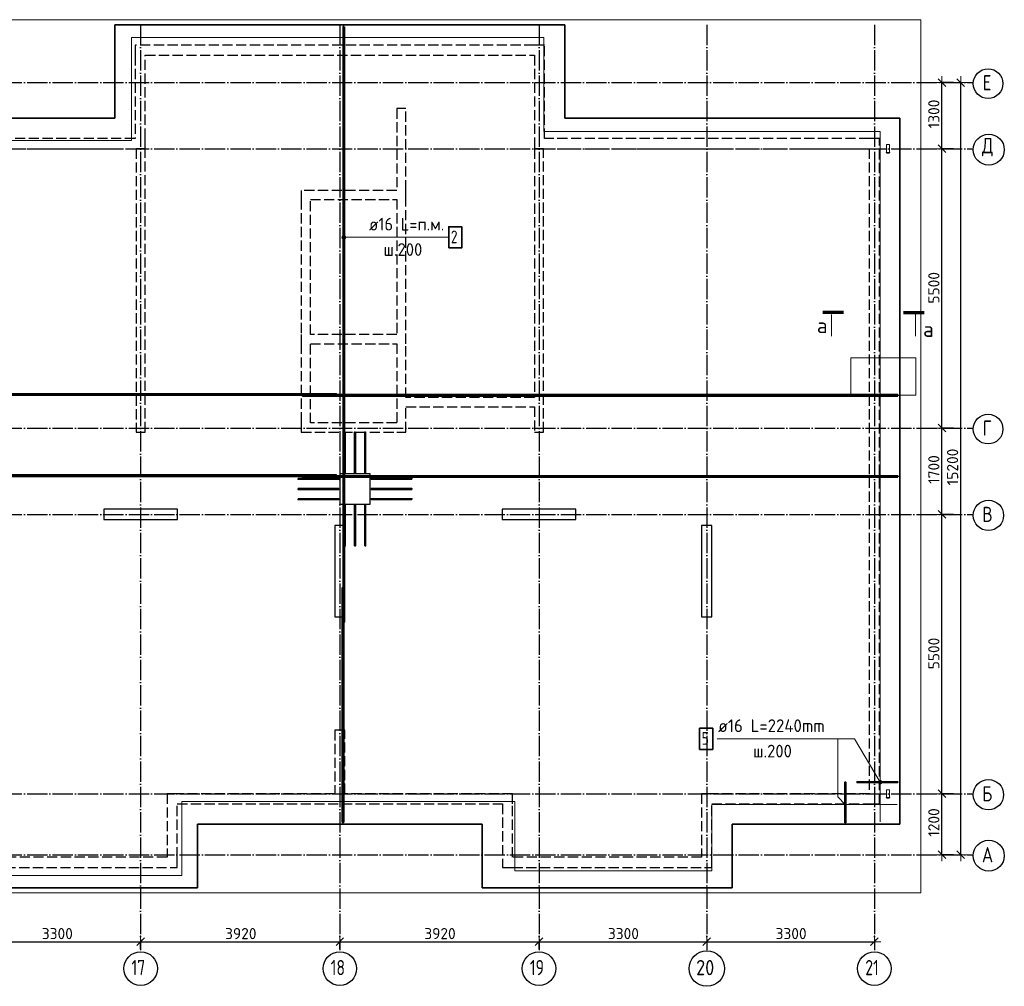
# Model space of a CAD drawing. Header units: millimetres. Extents: x 13527 to 139154, y -122592 to 61893.
# Tile 72 of 130: x 100560 to 119937, y -2592 to 16440. Entities that reach past the tile are written whole.
import ezdxf

# ---------------------------------------------------------------- set-up
doc = ezdxf.new("R2010")
doc.units = ezdxf.units.MM
doc.header["$PDMODE"] = 65
for name, pattern in [('______11', [500, 400, -50, 0, -50]), ('______2', [270, 200, -70]), ('______5', [1100, 800, -100, 100, -100])]:
    doc.linetypes.add(name, pattern=pattern)
for name, color, linetype, lineweight in [('Standard', 7, 'Continuous', 25), ('Арм.стержн. Арматура края', 96, 'Continuous', 35), ('Колонна (1)', 7, 'Continuous', 35), ('Колонна (2)', 7, 'Continuous', 35), ('Размерная линия_ общее', 7, 'Continuous', 13), ('Стальная конструкция_ общее', 7, 'Continuous', 25), ('Стена_ общее', 7, 'Continuous', 35), ('Фундамент_ общее', 7, 'Continuous', 35)]:
    doc.layers.add(name, color=color, linetype=linetype, lineweight=lineweight)
for name, color, linetype, lineweight, true_color in [('Арм.стержн.верхн.зоны Х', 7, 'Continuous', 35, 0x0000c6), ('Арм.стержн.ниж.зоны У', 7, 'Continuous', 35, 0x00b300), ('Арм.стержн.ниж.зоны Х', 7, 'Continuous', 35, 0xc600c6), ('Осевая линия_ общее', 7, '______5', 13, 0xa0a0a0)]:
    doc.layers.add(name, color=color, linetype=linetype, lineweight=lineweight, true_color=true_color)
doc.styles.add('ISOCPEUR', font='isocpeur.ttf')
doc.dimstyles.new('DIMSTYLE_16', dxfattribs={"dimtxt": 220, "dimasz": 250, "dimexe": 0, "dimexo": 0, "dimgap": 110, "dimtad": 2, "dimdec": 0, "dimrnd": 1, "dimzin": 12, "dimdsep": 46, "dimtxsty": 'ISOCPEUR', "dimblk1": 'ALL_ML_STRICH', "dimblk2": 'ALL_ML_STRICH', "dimsah": 1, "dimcen": 0, "dimclrd": 7, "dimclre": 256, "dimclrt": 7, "dimadec": 0, "dimazin": 0, "dimtfac": 1, "dimtdec": 0, "dimtix": 1, "dimtmove": 2, "dimatfit": 3, "dimfxl": 0, "dimtzin": 0, "dimlwd": 0, "dimlwe": -3, "dimarcsym": 0})
doc.dimstyles.new('DIMSTYLE_5', dxfattribs={"dimtxt": 220, "dimasz": 250, "dimexe": 0, "dimexo": 0, "dimgap": 110, "dimtad": 2, "dimdec": 0, "dimrnd": 5, "dimzin": 12, "dimdsep": 46, "dimtxsty": 'ISOCPEUR', "dimblk1": 'ALL_ML_STRICH', "dimblk2": 'ALL_ML_STRICH', "dimsah": 1, "dimcen": 0, "dimclrd": 7, "dimclre": 256, "dimclrt": 7, "dimadec": 0, "dimazin": 0, "dimtfac": 1, "dimtdec": 0, "dimtix": 1, "dimtmove": 2, "dimatfit": 3, "dimfxl": 0, "dimtzin": 0, "dimlwd": 0, "dimlwe": -3, "dimarcsym": 0})

# ---------------------------------------------------------------- blocks, each defined once
blk = doc.blocks.new('ALL_ML_STRICH')
at = {"color": 0, "linetype": 'ByBlock', "lineweight": -2}
for p, q in [((-1, 0), (0.5, 0)), ((-0.3, -0.3), (0.3, 0.3)), ((0, -0.5), (0, 0.5))]:
    blk.add_line(p, q, dxfattribs=at)
blk = doc.blocks.new('*D49')
at = {"layer": 'DEFPOINTS', "color": 7, "linetype": 'Continuous', "lineweight": 13, "transparency": 33554687}
for p in [(99640, -1714), (99640, -1878), (102940, -1878)]:
    blk.add_point(p, dxfattribs=at)
at = {"layer": 'Размерная линия_ общее', "color": 253, "linetype": 'Continuous', "lineweight": -2, "true_color": 0xa0a0a0, "transparency": 33554687}
for p, q in [((99640, -1858), (99640, -1714)), ((102940, -1858), (102940, -1714))]:
    blk.add_line(p, q, dxfattribs=at)
at = {"layer": 'Размерная линия_ общее', "color": 7, "linetype": 'Continuous', "lineweight": -2, "transparency": 33554687}
blk.add_line((99640, -1714), (102940, -1714), dxfattribs=at)
at = {"layer": 'Размерная линия_ общее', "color": 7, "linetype": 'Continuous', "lineweight": 13, "transparency": 33554687, "xscale": 250, "yscale": 250, "zscale": 250, "rotation": 180}
blk.add_blockref('ALL_ML_STRICH', (99640, -1714), dxfattribs=at)
at = {"layer": 'Размерная линия_ общее', "color": 7, "linetype": 'Continuous', "lineweight": 13, "transparency": 33554687, "xscale": 250, "yscale": 250, "zscale": 250}
blk.add_blockref('ALL_ML_STRICH', (102940, -1714), dxfattribs=at)
at = {"layer": 'Размерная линия_ общее', "color": 7, "linetype": 'Continuous', "lineweight": 13, "transparency": 33554687, "insert": (101301, -1554), "char_height": 220, "width": 880, "attachment_point": 5, "style": 'ISOCPEUR'}
blk.add_mtext('\\A1;{3300}', dxfattribs=at)
blk = doc.blocks.new('*D50')
at = {"layer": 'DEFPOINTS', "color": 7, "linetype": 'Continuous', "lineweight": 13, "transparency": 33554687}
for p in [(102940, -1714), (102940, -1878), (106860, -1878)]:
    blk.add_point(p, dxfattribs=at)
at = {"layer": 'Размерная линия_ общее', "color": 253, "linetype": 'Continuous', "lineweight": -2, "true_color": 0xa0a0a0, "transparency": 33554687}
for p, q in [((102940, -1858), (102940, -1714)), ((106860, -1858), (106860, -1714))]:
    blk.add_line(p, q, dxfattribs=at)
at = {"layer": 'Размерная линия_ общее', "color": 7, "linetype": 'Continuous', "lineweight": -2, "transparency": 33554687}
blk.add_line((102940, -1714), (106860, -1714), dxfattribs=at)
at = {"layer": 'Размерная линия_ общее', "color": 7, "linetype": 'Continuous', "lineweight": 13, "transparency": 33554687, "xscale": 250, "yscale": 250, "zscale": 250, "rotation": 180}
blk.add_blockref('ALL_ML_STRICH', (102940, -1714), dxfattribs=at)
at = {"layer": 'Размерная линия_ общее', "color": 7, "linetype": 'Continuous', "lineweight": 13, "transparency": 33554687, "xscale": 250, "yscale": 250, "zscale": 250}
blk.add_blockref('ALL_ML_STRICH', (106860, -1714), dxfattribs=at)
at = {"layer": 'Размерная линия_ общее', "color": 7, "linetype": 'Continuous', "lineweight": 13, "transparency": 33554687, "insert": (104911, -1554), "char_height": 220, "width": 880, "attachment_point": 5, "style": 'ISOCPEUR'}
blk.add_mtext('\\A1;{3920}', dxfattribs=at)
blk = doc.blocks.new('*D51')
at = {"layer": 'DEFPOINTS', "color": 7, "linetype": 'Continuous', "lineweight": 13, "transparency": 33554687}
for p in [(106860, -1714), (106860, -1878), (110780, -1878)]:
    blk.add_point(p, dxfattribs=at)
at = {"layer": 'Размерная линия_ общее', "color": 253, "linetype": 'Continuous', "lineweight": -2, "true_color": 0xa0a0a0, "transparency": 33554687}
for p, q in [((106860, -1858), (106860, -1714)), ((110780, -1858), (110780, -1714))]:
    blk.add_line(p, q, dxfattribs=at)
at = {"layer": 'Размерная линия_ общее', "color": 7, "linetype": 'Continuous', "lineweight": -2, "transparency": 33554687}
blk.add_line((106860, -1714), (110780, -1714), dxfattribs=at)
at = {"layer": 'Размерная линия_ общее', "color": 7, "linetype": 'Continuous', "lineweight": 13, "transparency": 33554687, "xscale": 250, "yscale": 250, "zscale": 250, "rotation": 180}
blk.add_blockref('ALL_ML_STRICH', (106860, -1714), dxfattribs=at)
at = {"layer": 'Размерная линия_ общее', "color": 7, "linetype": 'Continuous', "lineweight": 13, "transparency": 33554687, "xscale": 250, "yscale": 250, "zscale": 250}
blk.add_blockref('ALL_ML_STRICH', (110780, -1714), dxfattribs=at)
at = {"layer": 'Размерная линия_ общее', "color": 7, "linetype": 'Continuous', "lineweight": 13, "transparency": 33554687, "insert": (108831, -1554), "char_height": 220, "width": 880, "attachment_point": 5, "style": 'ISOCPEUR'}
blk.add_mtext('\\A1;{3920}', dxfattribs=at)
blk = doc.blocks.new('*D52')
at = {"layer": 'DEFPOINTS', "color": 7, "linetype": 'Continuous', "lineweight": 13, "transparency": 33554687}
for p in [(110780, -1714), (114080, -1743), (110780, -1878)]:
    blk.add_point(p, dxfattribs=at)
at = {"layer": 'Размерная линия_ общее', "color": 253, "linetype": 'Continuous', "lineweight": -2, "true_color": 0xa0a0a0, "transparency": 33554687}
for p, q in [((110780, -1858), (110780, -1714)), ((114080, -1723), (114080, -1714))]:
    blk.add_line(p, q, dxfattribs=at)
at = {"layer": 'Размерная линия_ общее', "color": 7, "linetype": 'Continuous', "lineweight": -2, "transparency": 33554687}
blk.add_line((110780, -1714), (114080, -1714), dxfattribs=at)
at = {"layer": 'Размерная линия_ общее', "color": 7, "linetype": 'Continuous', "lineweight": 13, "transparency": 33554687, "xscale": 250, "yscale": 250, "zscale": 250, "rotation": 180}
blk.add_blockref('ALL_ML_STRICH', (110780, -1714), dxfattribs=at)
at = {"layer": 'Размерная линия_ общее', "color": 7, "linetype": 'Continuous', "lineweight": 13, "transparency": 33554687, "xscale": 250, "yscale": 250, "zscale": 250}
blk.add_blockref('ALL_ML_STRICH', (114080, -1714), dxfattribs=at)
at = {"layer": 'Размерная линия_ общее', "color": 7, "linetype": 'Continuous', "lineweight": 13, "transparency": 33554687, "insert": (112441, -1554), "char_height": 220, "width": 880, "attachment_point": 5, "style": 'ISOCPEUR'}
blk.add_mtext('\\A1;{3300}', dxfattribs=at)
blk = doc.blocks.new('*D53')
at = {"layer": 'DEFPOINTS', "color": 7, "linetype": 'Continuous', "lineweight": 13, "transparency": 33554687}
for p in [(114080, -1714), (114080, -1743), (117380, -1656)]:
    blk.add_point(p, dxfattribs=at)
at = {"layer": 'Размерная линия_ общее', "color": 253, "linetype": 'Continuous', "lineweight": -2, "true_color": 0xa0a0a0, "transparency": 33554687}
for p, q in [((114080, -1723), (114080, -1714)), ((117380, -1676), (117380, -1714))]:
    blk.add_line(p, q, dxfattribs=at)
at = {"layer": 'Размерная линия_ общее', "color": 7, "linetype": 'Continuous', "lineweight": -2, "transparency": 33554687}
blk.add_line((114080, -1714), (117380, -1714), dxfattribs=at)
at = {"layer": 'Размерная линия_ общее', "color": 7, "linetype": 'Continuous', "lineweight": 13, "transparency": 33554687, "xscale": 250, "yscale": 250, "zscale": 250, "rotation": 180}
blk.add_blockref('ALL_ML_STRICH', (114080, -1714), dxfattribs=at)
at = {"layer": 'Размерная линия_ общее', "color": 7, "linetype": 'Continuous', "lineweight": 13, "transparency": 33554687, "xscale": 250, "yscale": 250, "zscale": 250}
blk.add_blockref('ALL_ML_STRICH', (117380, -1714), dxfattribs=at)
at = {"layer": 'Размерная линия_ общее', "color": 7, "linetype": 'Continuous', "lineweight": 13, "transparency": 33554687, "insert": (115741, -1554), "char_height": 220, "width": 880, "attachment_point": 5, "style": 'ISOCPEUR'}
blk.add_mtext('\\A1;{3300}', dxfattribs=at)
blk = doc.blocks.new('СЛОЖНЫЙ_ОБЪЕКТ_1')
at = {"layer": 'Колонна (1)', "color": 9, "lineweight": -3, "true_color": 0xc7c7c7, "transparency": 33554687}
for p, q in [((106760, 6480), (106760, 4680)), ((106960, 6480), (106760, 6480)), ((106960, 4680), (106960, 6480)), ((113980, 6480), (113980, 4680)), ((114180, 6480), (113980, 6480)), ((114180, 4680), (114180, 6480)), ((106760, 4680), (106960, 4680)), ((113980, 4680), (114180, 4680))]:
    blk.add_line(p, q, dxfattribs=at)
at = {"layer": 'Колонна (2)', "color": 9, "lineweight": -3, "true_color": 0xc7c7c7, "transparency": 33554687}
for p, q in [((102215, 6800), (102215, 6600)), ((103665, 6800), (102215, 6800)), ((103665, 6600), (103665, 6800)), ((110055, 6800), (110055, 6600)), ((111505, 6800), (110055, 6800)), ((111505, 6600), (111505, 6800)), ((102215, 6600), (103665, 6600)), ((110055, 6600), (111505, 6600))]:
    blk.add_line(p, q, dxfattribs=at)
at = {"layer": 'Стена_ общее', "color": 9, "linetype": '______2', "lineweight": -3, "true_color": 0xc7c7c7, "transparency": 33554687}
for p, q in [((102830, 15940), (102830, 15740)), ((110690, 15940), (102830, 15940)), ((110890, 15940), (110690, 15940)), ((110890, 14100), (110890, 15940)), ((102830, 15740), (102830, 14100)), ((103030, 15740), (110690, 15740)), ((103030, 14100), (103030, 15740)), ((110690, 15740), (110690, 14100)), ((107980, 14690), (107980, 13080)), ((108160, 14690), (107980, 14690)), ((108160, 13080), (108160, 14690)), ((102830, 14100), (89850, 14100)), ((103030, 13900), (103030, 14100)), ((110690, 14100), (110690, 13900)), ((117280, 14100), (110890, 14100)), ((117480, 14100), (117280, 14100)), ((117480, 1000), (117480, 14100)), ((96440, 13900), (102850, 13900)), ((102850, 13900), (102850, 8320)), ((103030, 13900), (102850, 13900)), ((103030, 8320), (103030, 13900)), ((110690, 13900), (110690, 9000)), ((110870, 13900), (110690, 13900)), ((110870, 13900), (117280, 13900)), ((110870, 8320), (110870, 13900)), ((117280, 13900), (117280, 1200)), ((106100, 13080), (106100, 12900)), ((107980, 13080), (106100, 13080)), ((108160, 12900), (108160, 13080)), ((106100, 12900), (106100, 10240)), ((106280, 12900), (107980, 12900)), ((106280, 10240), (106280, 12900)), ((107980, 12900), (107980, 10240)), ((108160, 10060), (108160, 12900)), ((106100, 10240), (106100, 10060)), ((107980, 10240), (106280, 10240)), ((106100, 10060), (106100, 8500)), ((106280, 10060), (107980, 10060)), ((106280, 8500), (106280, 10060)), ((107980, 10060), (107980, 8500)), ((108160, 9000), (108160, 10060)), ((110690, 9000), (108160, 9000)), ((108160, 8320), (108160, 8820)), ((108160, 8820), (110690, 8820)), ((110690, 8820), (110690, 8320)), ((106100, 8500), (106100, 8320)), ((107980, 8500), (106280, 8500)), ((102850, 8320), (103030, 8320)), ((106100, 8320), (107980, 8320)), ((107980, 8320), (108160, 8320)), ((110690, 8320), (110870, 8320)), ((106760, 2450), (106760, 1200)), ((106960, 2450), (106760, 2450)), ((106960, 1200), (106960, 2450)), ((103460, 1200), (103460, -50)), ((103660, 1200), (103460, 1200)), ((106760, 1200), (103660, 1200)), ((110260, 1200), (106960, 1200)), ((110260, 1000), (110260, 1200)), ((113980, 1200), (113980, -50)), ((114180, 1200), (113980, 1200)), ((117280, 1200), (114180, 1200)), ((103660, -50), (103660, 1000)), ((103660, 1000), (110060, 1000)), ((110060, 1000), (110060, -250)), ((110260, -50), (110260, 1000)), ((114180, -50), (114180, 1000)), ((114180, 1000), (117280, 1000)), ((117280, 1000), (117480, 1000)), ((103460, -50), (99740, -50)), ((103660, -250), (103660, -50)), ((113980, -50), (110260, -50)), ((114180, -250), (114180, -50)), ((99740, -250), (103660, -250)), ((110060, -250), (110260, -250)), ((110260, -250), (114180, -250))]:
    blk.add_line(p, q, dxfattribs=at)
blk = doc.blocks.new('*D552')
at = {"layer": 'DEFPOINTS', "color": 7, "linetype": 'Continuous', "lineweight": 13, "transparency": 33554687}
for p in [(118955, 1200), (118710, 0), (118955, 0)]:
    blk.add_point(p, dxfattribs=at)
at = {"layer": 'Размерная линия_ общее', "color": 253, "linetype": 'Continuous', "lineweight": -2, "true_color": 0xa0a0a0, "transparency": 33554687}
for p, q in [((118935, 1200), (118710, 1200)), ((118935, 0), (118710, 0))]:
    blk.add_line(p, q, dxfattribs=at)
at = {"layer": 'Размерная линия_ общее', "color": 7, "linetype": 'Continuous', "lineweight": -2, "transparency": 33554687}
blk.add_line((118710, 0), (118710, 1200), dxfattribs=at)
at = {"layer": 'Размерная линия_ общее', "color": 7, "linetype": 'Continuous', "lineweight": 13, "transparency": 33554687, "xscale": 250, "yscale": 250, "zscale": 250}
for p, rotation in [((118710, 1200), 90), ((118710, 0), 270)]:
    blk.add_blockref('ALL_ML_STRICH', p, dxfattribs=dict(at, rotation=rotation))
at = {"layer": 'Размерная линия_ общее', "color": 7, "linetype": 'Continuous', "lineweight": 13, "transparency": 33554687, "insert": (118550, 633), "char_height": 220, "width": 880, "attachment_point": 5, "rotation": 90, "style": 'ISOCPEUR'}
blk.add_mtext('\\A1;{1200}', dxfattribs=at)
blk = doc.blocks.new('*D553')
at = {"layer": 'DEFPOINTS', "color": 7, "linetype": 'Continuous', "lineweight": 13, "transparency": 33554687}
for p in [(118955, 6700), (118710, 1200), (118955, 1200)]:
    blk.add_point(p, dxfattribs=at)
at = {"layer": 'Размерная линия_ общее', "color": 253, "linetype": 'Continuous', "lineweight": -2, "true_color": 0xa0a0a0, "transparency": 33554687}
for p, q in [((118935, 6700), (118710, 6700)), ((118935, 1200), (118710, 1200))]:
    blk.add_line(p, q, dxfattribs=at)
at = {"layer": 'Размерная линия_ общее', "color": 7, "linetype": 'Continuous', "lineweight": -2, "transparency": 33554687}
blk.add_line((118710, 1200), (118710, 6700), dxfattribs=at)
at = {"layer": 'Размерная линия_ общее', "color": 7, "linetype": 'Continuous', "lineweight": 13, "transparency": 33554687, "xscale": 250, "yscale": 250, "zscale": 250}
for p, rotation in [((118710, 6700), 90), ((118710, 1200), 270)]:
    blk.add_blockref('ALL_ML_STRICH', p, dxfattribs=dict(at, rotation=rotation))
at = {"layer": 'Размерная линия_ общее', "color": 7, "linetype": 'Continuous', "lineweight": 13, "transparency": 33554687, "insert": (118550, 3961), "char_height": 220, "width": 880, "attachment_point": 5, "rotation": 90, "style": 'ISOCPEUR'}
blk.add_mtext('\\A1;{5500}', dxfattribs=at)
blk = doc.blocks.new('*D554')
at = {"layer": 'DEFPOINTS', "color": 7, "linetype": 'Continuous', "lineweight": 13, "transparency": 33554687}
for p in [(118955, 8400), (118710, 6700), (118955, 6700)]:
    blk.add_point(p, dxfattribs=at)
at = {"layer": 'Размерная линия_ общее', "color": 253, "linetype": 'Continuous', "lineweight": -2, "true_color": 0xa0a0a0, "transparency": 33554687}
for p, q in [((118935, 8400), (118710, 8400)), ((118935, 6700), (118710, 6700))]:
    blk.add_line(p, q, dxfattribs=at)
at = {"layer": 'Размерная линия_ общее', "color": 7, "linetype": 'Continuous', "lineweight": -2, "transparency": 33554687}
blk.add_line((118710, 6700), (118710, 8400), dxfattribs=at)
at = {"layer": 'Размерная линия_ общее', "color": 7, "linetype": 'Continuous', "lineweight": 13, "transparency": 33554687, "xscale": 250, "yscale": 250, "zscale": 250}
for p, rotation in [((118710, 8400), 90), ((118710, 6700), 270)]:
    blk.add_blockref('ALL_ML_STRICH', p, dxfattribs=dict(at, rotation=rotation))
at = {"layer": 'Размерная линия_ общее', "color": 7, "linetype": 'Continuous', "lineweight": 13, "transparency": 33554687, "insert": (118550, 7583), "char_height": 220, "width": 880, "attachment_point": 5, "rotation": 90, "style": 'ISOCPEUR'}
blk.add_mtext('\\A1;{1700}', dxfattribs=at)
blk = doc.blocks.new('*D555')
at = {"layer": 'DEFPOINTS', "color": 7, "linetype": 'Continuous', "lineweight": 13, "transparency": 33554687}
for p in [(118955, 13900), (118710, 8400), (118955, 8400)]:
    blk.add_point(p, dxfattribs=at)
at = {"layer": 'Размерная линия_ общее', "color": 253, "linetype": 'Continuous', "lineweight": -2, "true_color": 0xa0a0a0, "transparency": 33554687}
for p, q in [((118935, 13900), (118710, 13900)), ((118935, 8400), (118710, 8400))]:
    blk.add_line(p, q, dxfattribs=at)
at = {"layer": 'Размерная линия_ общее', "color": 7, "linetype": 'Continuous', "lineweight": -2, "transparency": 33554687}
blk.add_line((118710, 8400), (118710, 13900), dxfattribs=at)
at = {"layer": 'Размерная линия_ общее', "color": 7, "linetype": 'Continuous', "lineweight": 13, "transparency": 33554687, "xscale": 250, "yscale": 250, "zscale": 250}
for p, rotation in [((118710, 13900), 90), ((118710, 8400), 270)]:
    blk.add_blockref('ALL_ML_STRICH', p, dxfattribs=dict(at, rotation=rotation))
at = {"layer": 'Размерная линия_ общее', "color": 7, "linetype": 'Continuous', "lineweight": 13, "transparency": 33554687, "insert": (118550, 11161), "char_height": 220, "width": 880, "attachment_point": 5, "rotation": 90, "style": 'ISOCPEUR'}
blk.add_mtext('\\A1;{5500}', dxfattribs=at)
blk = doc.blocks.new('*D556')
at = {"layer": 'DEFPOINTS', "color": 7, "linetype": 'Continuous', "lineweight": 13, "transparency": 33554687}
for p in [(118955, 15200), (118710, 13900), (118955, 13900)]:
    blk.add_point(p, dxfattribs=at)
at = {"layer": 'Размерная линия_ общее', "color": 253, "linetype": 'Continuous', "lineweight": -2, "true_color": 0xa0a0a0, "transparency": 33554687}
for p, q in [((118935, 15200), (118710, 15200)), ((118935, 13900), (118710, 13900))]:
    blk.add_line(p, q, dxfattribs=at)
at = {"layer": 'Размерная линия_ общее', "color": 7, "linetype": 'Continuous', "lineweight": -2, "transparency": 33554687}
blk.add_line((118710, 13900), (118710, 15200), dxfattribs=at)
at = {"layer": 'Размерная линия_ общее', "color": 7, "linetype": 'Continuous', "lineweight": 13, "transparency": 33554687, "xscale": 250, "yscale": 250, "zscale": 250}
for p, rotation in [((118710, 15200), 90), ((118710, 13900), 270)]:
    blk.add_blockref('ALL_ML_STRICH', p, dxfattribs=dict(at, rotation=rotation))
at = {"layer": 'Размерная линия_ общее', "color": 7, "linetype": 'Continuous', "lineweight": 13, "transparency": 33554687, "insert": (118550, 14583), "char_height": 220, "width": 880, "attachment_point": 5, "rotation": 90, "style": 'ISOCPEUR'}
blk.add_mtext('\\A1;{1300}', dxfattribs=at)
blk = doc.blocks.new('*D557')
at = {"layer": 'DEFPOINTS', "color": 7, "linetype": 'Continuous', "lineweight": 13, "transparency": 33554687}
for p in [(119128, 15200), (119079, 0), (119198, 0)]:
    blk.add_point(p, dxfattribs=at)
at = {"layer": 'Размерная линия_ общее', "color": 253, "linetype": 'Continuous', "lineweight": -2, "true_color": 0xa0a0a0, "transparency": 33554687}
for p, q in [((119079, 15200), (119079, 15200)), ((119098, 0), (119079, 0))]:
    blk.add_line(p, q, dxfattribs=at)
at = {"layer": 'Размерная линия_ общее', "color": 7, "linetype": 'Continuous', "lineweight": -2, "transparency": 33554687}
blk.add_line((119079, 0), (119079, 15200), dxfattribs=at)
at = {"layer": 'Размерная линия_ общее', "color": 7, "linetype": 'Continuous', "lineweight": 13, "transparency": 33554687, "xscale": 250, "yscale": 250, "zscale": 250}
for p, rotation in [((119079, 15200), 90), ((119079, 0), 270)]:
    blk.add_blockref('ALL_ML_STRICH', p, dxfattribs=dict(at, rotation=rotation))
at = {"layer": 'Размерная линия_ общее', "color": 7, "linetype": 'Continuous', "lineweight": 13, "transparency": 33554687, "insert": (118919, 7633), "char_height": 220, "width": 1100, "attachment_point": 5, "rotation": 90, "style": 'ISOCPEUR'}
blk.add_mtext('\\A1;{15200}', dxfattribs=at)

msp = doc.modelspace()

# ---------------------------------------------------------------- hatches: boundary and pattern name
at = {"layer": 'Арм.стержн. Арматура края', "linetype": 'Continuous', "lineweight": 13, "transparency": 33554687}
for points in [[(117493.1, 1466.3), (117460.9, 1447.1), (117456.2, 1428.6)], [(117493.1, 1466.3), (117456.2, 1428.6), (117511.6, 1461.6)], [(117511.6, 1461.6), (117456.2, 1428.6), (117461.3, 1409.8)], [(117460.9, 1447.1), (117493.1, 1466.3), (117474.3, 1461.2)], [(117511.6, 1461.6), (117461.3, 1409.8), (117525.7, 1448.2)], [(117525.7, 1448.2), (117461.3, 1409.8), (117475.4, 1396.4)], [(117525.7, 1448.2), (117475.4, 1396.4), (117530.8, 1429.4)], [(117530.8, 1429.4), (117475.4, 1396.4), (117493.9, 1391.7)], [(117530.8, 1429.4), (117493.9, 1391.7), (117526.1, 1410.9)], [(117526.1, 1410.9), (117493.9, 1391.7), (117512.7, 1396.8)]]:
    msp.add_hatch(color=7, dxfattribs=at).paths.add_polyline_path(points)
at = {"layer": 'Арм.стержн.ниж.зоны У', "linetype": 'Continuous', "lineweight": 13, "transparency": 33554687}
for points in [[(106907.8, 12137.2), (106907.8, 12174.7), (106902.5, 12156)], [(106921.2, 12123.7), (106921.2, 12188.2), (106907.8, 12174.7)], [(106921.2, 12123.7), (106907.8, 12174.7), (106907.8, 12137.2)], [(106940, 12118.5), (106940, 12193.5), (106921.2, 12188.2)], [(106940, 12118.5), (106921.2, 12188.2), (106921.2, 12123.7)], [(106958.7, 12123.7), (106958.7, 12188.2), (106940, 12193.5)], [(106958.7, 12123.7), (106940, 12193.5), (106940, 12118.5)], [(106972.2, 12137.2), (106972.2, 12174.7), (106958.7, 12188.2)], [(106972.2, 12137.2), (106958.7, 12188.2), (106958.7, 12123.7)], [(106972.2, 12174.7), (106972.2, 12137.2), (106977.5, 12156)]]:
    msp.add_hatch(color=7, dxfattribs=at).paths.add_polyline_path(points)

# ---------------------------------------------------------------- linework, layer by layer
at = {"layer": 'Standard', "color": 7, "linetype": 'Continuous', "lineweight": 70, "transparency": 33554687}
for p, q in [((116769.2, 10673.5), (116367.2, 10673.5)), ((117955.8, 10673.5), (118357.8, 10673.5))]:
    msp.add_line(p, q, dxfattribs=at)
at = {"layer": 'Standard', "color": 7, "linetype": 'Continuous', "lineweight": 13, "transparency": 33554687}
for p, q in [((116538.5, 10633.5), (116538.5, 10209.5)), ((118186.5, 10633.5), (118186.5, 10209.5))]:
    msp.add_line(p, q, dxfattribs=at)
at = {"layer": 'Standard', "color": 52, "linetype": 'Continuous', "lineweight": 13, "transparency": 33554687}
for p, q in [((116913.4, 9781.7), (116913.4, 9048.4)), ((118193.4, 9781.7), (116913.4, 9781.7)), ((116913.4, 9781.7), (116913.4, 9048.4)), ((118193.4, 9781.7), (116913.4, 9781.7)), ((116913.4, 9781.7), (116913.4, 9048.4)), ((118193.4, 9781.7), (116913.4, 9781.7)), ((116913.4, 9781.7), (116913.4, 9048.4)), ((118193.4, 9781.7), (116913.4, 9781.7)), ((118193.4, 9048.4), (118193.4, 9781.7)), ((118193.4, 9048.4), (118193.4, 9781.7)), ((118193.4, 9048.4), (118193.4, 9781.7)), ((118193.4, 9048.4), (118193.4, 9781.7)), ((116913.4, 9048.4), (118193.4, 9048.4)), ((116913.4, 9048.4), (118193.4, 9048.4)), ((116913.4, 9048.4), (118193.4, 9048.4)), ((116913.4, 9048.4), (118193.4, 9048.4))]:
    msp.add_line(p, q, dxfattribs=at)
at = {"layer": 'Standard', "color": 7, "linetype": 'Continuous', "lineweight": 13, "transparency": 33554687}
for points in [[(75100, -750), (118293.4, -750), (118293.4, 16440), (75100, 16440), (75100, -750)], [(117493.5, 650), (117493.5, 14240), (110873.5, 14240), (110873.5, 16090), (102763.5, 16090), (102763.5, 14060), (89913.5, 14060)], [(116808, 990), (116659.5, 1138.5), (116659.5, 2281.2)], [(99513.5, -410), (103753.5, -410), (103753.5, 1050), (110303.5, 1050), (110303.5, -320), (114183.5, -320), (114183.5, 990), (117830, 990)]]:
    msp.add_lwpolyline(points, dxfattribs=at)
at = {"layer": 'Арм.стержн. Арматура края', "color": 7, "linetype": 'Continuous', "lineweight": 13, "transparency": 33554687}
for p, q in [((114285.7, 2281.2), (116985.7, 2281.2)), ((116985.7, 2281.2), (117493.5, 1429)), ((117461.3, 1409.8), (117461.3, 1409.8)), ((117474.3, 1461.2), (117474.3, 1461.2)), ((117512.7, 1396.8), (117512.7, 1396.8)), ((117525.7, 1448.2), (117525.7, 1448.2))]:
    msp.add_line(p, q, dxfattribs=at)
at = {"layer": 'Арм.стержн. Арматура края', "color": 7, "linetype": 'Continuous', "lineweight": 35, "transparency": 33554687}
for points in [[(106968, 8320), (106968, 7520), (106952, 7520), (106952, 8320), (106968, 8320)], [(107168, 8320), (107168, 7520), (107152, 7520), (107152, 8320), (107168, 8320)], [(107368, 8320), (107368, 7520), (107352, 7520), (107352, 8320), (107368, 8320)], [(106040, 7408), (106840, 7408), (106840, 7392), (106040, 7392), (106040, 7408)], [(108280, 7392), (107480, 7392), (107480, 7408), (108280, 7408), (108280, 7392)], [(106040, 7208), (106840, 7208), (106840, 7192), (106040, 7192), (106040, 7208)], [(108280, 7192), (107480, 7192), (107480, 7208), (108280, 7208), (108280, 7192)], [(106040, 7008), (106840, 7008), (106840, 6992), (106040, 6992), (106040, 7008)], [(108280, 6992), (107480, 6992), (107480, 7008), (108280, 7008), (108280, 6992)], [(106952, 6080), (106952, 6880), (106968, 6880), (106968, 6080), (106952, 6080)], [(107152, 6080), (107152, 6880), (107168, 6880), (107168, 6080), (107152, 6080)], [(107352, 6080), (107352, 6880), (107368, 6880), (107368, 6080), (107352, 6080)], [(113939.9, 2072.8), (114198.2, 2072.8), (114198.2, 2489.5), (113939.9, 2489.5), (113939.9, 2072.8)], [(116800, 630), (116800, 1430), (116816, 1430), (116816, 630), (116800, 630)], [(117840, 1421), (117040, 1421), (117040, 1437), (117840, 1437), (117840, 1421)]]:
    msp.add_lwpolyline(points, dxfattribs=at)
at = {"layer": 'Арм.стержн. Арматура края', "color": 7, "linetype": 'Continuous', "lineweight": 13, "transparency": 33554687}
msp.add_circle((117493.5, 1429), 37.5, dxfattribs=at)
at = {"layer": 'Арм.стержн.верхн.зоны Х', "color": 52, "linetype": 'Continuous', "lineweight": 25, "transparency": 33554687}
for points in [[(111290, 16340), (102430, 16340), (102430, 14500), (90250, 14500)], [(99140, -650), (104060, -650), (104060, 600), (109660, 600), (109660, -650), (114580, -650), (114580, 600), (117880, 600), (117880, 14500), (111290, 14500), (111290, 16340)], [(106860, 7500), (106860, 6900), (107460, 6900), (107460, 7500), (106860, 7500)]]:
    msp.add_lwpolyline(points, dxfattribs=at)
at = {"layer": 'Арм.стержн.верхн.зоны Х', "color": 7, "linetype": 'Continuous', "lineweight": 50, "transparency": 33554687}
for points in [[(106794, 9053), (95094, 9053), (95094, 9069), (106794, 9069), (106794, 9053)], [(117840, 9037), (106124, 9037), (106124, 9053), (117840, 9053), (117840, 9037)]]:
    msp.add_lwpolyline(points, dxfattribs=at)
at = {"layer": 'Арм.стержн.ниж.зоны У', "color": 7, "linetype": 'Continuous', "lineweight": 13, "transparency": 33554687}
for p, q in [((106902.5, 12156), (106902.5, 12156)), ((106940, 12193.5), (106940, 12193.5)), ((107412.9, 12156), (106940, 12156)), ((106940, 12118.5), (106940, 12118.5)), ((106977.5, 12156), (106977.5, 12156)), ((107412.9, 12156), (109002.9, 12156))]:
    msp.add_line(p, q, dxfattribs=at)
at = {"layer": 'Арм.стержн.ниж.зоны У', "color": 52, "linetype": 'Continuous', "lineweight": 25, "transparency": 33554687}
for points in [[(109660, -650), (114580, -650), (114580, 600), (117880, 600), (117880, 14500), (111290, 14500), (111290, 16340), (102430, 16340), (102430, 14500), (90250, 14500)], [(99140, -650), (104060, -650), (104060, 600), (109660, 600), (109660, -650)]]:
    msp.add_lwpolyline(points, dxfattribs=at)
at = {"layer": 'Арм.стержн.ниж.зоны У', "color": 7, "linetype": 'Continuous', "lineweight": 50, "transparency": 33554687}
for points in [[(106948, 16300), (106948, 4584), (106932, 4584), (106932, 16300), (106948, 16300)], [(106932, 5254), (106932, 640), (106916, 640), (106916, 5254), (106932, 5254)]]:
    msp.add_lwpolyline(points, dxfattribs=at)
at = {"layer": 'Арм.стержн.ниж.зоны У', "color": 7, "linetype": 'Continuous', "lineweight": 35, "transparency": 33554687}
msp.add_lwpolyline([(109002.9, 11947.7), (109261.2, 11947.7), (109261.2, 12364.3), (109002.9, 12364.3), (109002.9, 11947.7)], dxfattribs=at)
at = {"layer": 'Арм.стержн.ниж.зоны У', "color": 7, "linetype": 'Continuous', "lineweight": 13, "transparency": 33554687}
msp.add_circle((106940, 12156), 37.5, dxfattribs=at)
at = {"layer": 'Арм.стержн.ниж.зоны Х', "color": 52, "linetype": 'Continuous', "lineweight": 25, "transparency": 33554687}
for points in [[(109660, -650), (114580, -650), (114580, 600), (117880, 600), (117880, 14500), (111290, 14500), (111290, 16340), (102430, 16340), (102430, 14500), (90250, 14500)], [(99140, -650), (104060, -650), (104060, 600), (109660, 600), (109660, -650)]]:
    msp.add_lwpolyline(points, dxfattribs=at)
at = {"layer": 'Арм.стержн.ниж.зоны Х', "color": 7, "linetype": 'Continuous', "lineweight": 50, "transparency": 33554687}
for points in [[(106794, 7453), (95094, 7453), (95094, 7469), (106794, 7469), (106794, 7453)], [(117840, 7437), (106124, 7437), (106124, 7453), (117840, 7453), (117840, 7437)]]:
    msp.add_lwpolyline(points, dxfattribs=at)
at = {"layer": 'Осевая линия_ общее', "color": 253, "linetype": '______11', "lineweight": -3, "true_color": 0xa0a0a0, "transparency": 33554687}
for p, q in [((102940, 16340), (102940, -1877.9)), ((106860, 16340), (106860, -1877.9)), ((110780, 16340), (110780, -1877.9)), ((114080, 16340), (114080, -1877.9)), ((117380, 16340), (117380, -1877.9)), ((75200, 15200), (119325.4, 15200)), ((75200, 13900), (119325.4, 13900)), ((75200, 8400), (119325.4, 8400)), ((75200, 6700), (119325.4, 6700)), ((75200, 1200), (119325.4, 1200)), ((75200, 0), (119325.4, 0))]:
    msp.add_line(p, q, dxfattribs=at)
at = {"layer": 'Осевая линия_ общее', "color": 7, "linetype": 'Continuous', "lineweight": -3, "transparency": 33554687}
for centre, radius in [((119617.8, 15180.5), 292.4), ((119631.2, 13880.5), 305.8), ((119617.8, 8380.5), 292.4), ((119624.1, 6680.5), 298.8), ((119624.1, 1180.5), 298.8), ((119631.2, -19.5), 305.8), ((102940.4, -2242.4), 330.4), ((106860.4, -2242.4), 330.4), ((110780.4, -2242.4), 330.4), ((114081.8, -2242.4), 349.3), ((117380.4, -2242.4), 330.4)]:
    msp.add_circle(centre, radius, dxfattribs=at)
at = {"layer": 'Стальная конструкция_ общее', "color": 253, "linetype": '______2', "lineweight": 18, "true_color": 0xababab, "transparency": 33554687}
for p, q in [((117620, 13823.1), (117620, 13980)), ((117620, 13980), (117680, 13980)), ((117620, 13823.1), (117620, 13980)), ((117620, 13980), (117680, 13980)), ((117680, 13980), (117680, 13823.1)), ((117680, 13980), (117680, 13823.1)), ((117620, 1123.1), (117620, 1280)), ((117620, 1280), (117680, 1280)), ((117620, 1123.1), (117620, 1280)), ((117620, 1280), (117680, 1280)), ((117680, 1280), (117680, 1123.1)), ((117680, 1280), (117680, 1123.1))]:
    msp.add_line(p, q, dxfattribs=at)
at = {"layer": 'Стальная конструкция_ общее', "color": 7, "linetype": 'Continuous', "lineweight": 25, "transparency": 33554687}
for p, q in [((117620, 13820), (117620, 13823.1)), ((117620, 13823.1), (117680, 13823.1)), ((117620, 13820), (117620, 13823.1)), ((117620, 13823.1), (117680, 13823.1)), ((117620, 13820), (117680, 13820)), ((117620, 13820), (117680, 13820)), ((117680, 13823.1), (117680, 13820)), ((117680, 13823.1), (117680, 13820)), ((117620, 1120), (117620, 1123.1)), ((117620, 1123.1), (117680, 1123.1)), ((117620, 1120), (117620, 1123.1)), ((117620, 1123.1), (117680, 1123.1)), ((117620, 1120), (117680, 1120)), ((117620, 1120), (117680, 1120)), ((117680, 1123.1), (117680, 1120)), ((117680, 1123.1), (117680, 1120))]:
    msp.add_line(p, q, dxfattribs=at)
at = {"layer": 'Фундамент_ общее', "color": 7, "lineweight": 25, "transparency": 33554687}
for p, q in [((102430, 14500), (102430, 16340)), ((102430, 16340), (111290, 16340)), ((111290, 16340), (111290, 14500)), ((90250, 14500), (102430, 14500)), ((111290, 14500), (117880, 14500)), ((117880, 14500), (117880, 600)), ((106860, 7500), (106860, 6900)), ((107460, 7500), (106860, 7500)), ((107460, 6900), (107460, 7500)), ((106860, 6900), (107460, 6900)), ((104060, 600), (104060, -650)), ((109660, 600), (104060, 600)), ((109660, -650), (109660, 600)), ((114580, 600), (114580, -650)), ((117880, 600), (114580, 600)), ((104060, -650), (99140, -650)), ((114580, -650), (109660, -650))]:
    msp.add_line(p, q, dxfattribs=at)
at = {"layer": 'Фундамент_ общее', "color": 7, "linetype": 'Continuous', "lineweight": 25, "transparency": 33554687}
for p, q in [((102430, 14500), (102430, 16340)), ((102430, 16340), (111290, 16340)), ((111290, 16340), (111290, 14500)), ((90250, 14500), (102430, 14500)), ((111290, 14500), (117880, 14500)), ((117880, 14500), (117880, 600)), ((106860, 7500), (106860, 6900)), ((107460, 7500), (106860, 7500)), ((107460, 6900), (107460, 7500)), ((106860, 6900), (107460, 6900)), ((104060, 600), (104060, -650)), ((109660, 600), (104060, 600)), ((109660, -650), (109660, 600)), ((114580, 600), (114580, -650)), ((117880, 600), (114580, 600)), ((104060, -650), (99140, -650)), ((114580, -650), (109660, -650))]:
    msp.add_line(p, q, dxfattribs=at)

# ---------------------------------------------------------------- block references
at = {"layer": 'Стена_ общее', "color": 9, "linetype": '______2', "lineweight": -3, "true_color": 0xc7c7c7, "transparency": 33554687}
msp.add_blockref('СЛОЖНЫЙ_ОБЪЕКТ_1', (0, 0), dxfattribs=at)

# ---------------------------------------------------------------- texts
at = {"layer": 'Standard', "color": 7, "linetype": 'Continuous', "lineweight": 13, "transparency": 33554687, "char_height": 300, "width": 360, "attachment_point": 7, "style": 'ISOCPEUR'}
for insert in [(116247.2, 10268.7), (118338.1, 10194.7)]:
    msp.add_mtext('\\A1;{\\fISOCPEUR|i0|b0;\\H300.000000;\\W1.000000;\\C7;а}\\P', dxfattribs=dict(at, insert=insert))
at = {"layer": 'Арм.стержн. Арматура края', "color": 7, "linetype": 'Continuous', "lineweight": 25, "transparency": 33554687, "char_height": 250, "attachment_point": 7, "style": 'ISOCPEUR'}
for s, insert, width in [('\\W0.96;ø16 L=2240mm ', (114305.7, 2414.5), 2468.874), ('\\W0.78;5', (113981.5, 2164.5), 272.006), ('\\W0.95;ш.200 ', (114993.2, 1914.5), 1093.33)]:
    msp.add_mtext(s, dxfattribs=dict(at, insert=insert, width=width))
at = {"layer": 'Арм.стержн.ниж.зоны У', "color": 7, "linetype": 'Continuous', "lineweight": 25, "transparency": 33554687, "char_height": 250, "attachment_point": 7, "style": 'ISOCPEUR'}
for s, insert, width in [('\\W0.94;ø16 L=п.м.', (107432.9, 12289.3), 1666.526), ('\\W0.78;2', (109044.6, 12039.3), 272.006), ('\\W0.95;ш.200 ', (107720.4, 11789.3), 1093.33)]:
    msp.add_mtext(s, dxfattribs=dict(at, insert=insert, width=width))
at = {"layer": 'Осевая линия_ общее', "color": 7, "linetype": 'Continuous', "lineweight": -3, "transparency": 33554687, "char_height": 300, "attachment_point": 7, "style": 'ISOCPEUR'}
for s, insert, width in [('\\W0.78;Е', (119512.8, 15050), 326.407), ('\\W0.82;Д', (119496.2, 13750), 392.646), ('\\W0.78;Г', (119512.8, 8250), 326.407), ('\\W0.80;В', (119504.1, 6550), 359.833), ('\\W0.80;Б', (119504.1, 1050), 359.833), ('\\W0.82;А', (119496.2, -150), 392.646), ('\\W0.75;17', (102760.4, -2372.9), 472.281), ('\\W0.75;18', (106680.4, -2372.9), 472.281), ('\\W0.75;19', (110600.4, -2372.9), 472.281), ('\\W0.87;20', (113871.8, -2372.9), 550.812), ('\\W0.75;21', (117200.4, -2372.9), 472.281)]:
    msp.add_mtext(s, dxfattribs=dict(at, insert=insert, width=width))

# ---------------------------------------------------------------- dimensions: what is measured, and where the dimension line sits
at = {"layer": 'Размерная линия_ общее', "color": 7, "linetype": 'Continuous', "lineweight": 13, "transparency": 33554687}
for base, p1, p2, dimstyle, picture, middle in [((118710, 15200), (118935.4, 13900), (118935.4, 15200), 'DIMSTYLE_5', '*D556', (118550, 14583)), ((119079.4, 15200), (119098, 0), (119079.4, 15200), 'DIMSTYLE_16', '*D557', (118919.4, 7633)), ((118710, 13900), (118935.4, 8400), (118935.4, 13900), 'DIMSTYLE_5', '*D555', (118550, 11161)), ((118710, 8400), (118935.4, 6700), (118935.4, 8400), 'DIMSTYLE_5', '*D554', (118550, 7583)), ((118710, 6700), (118935.4, 1200), (118935.4, 6700), 'DIMSTYLE_5', '*D553', (118550, 3961)), ((118710, 1200), (118935.4, 0), (118935.4, 1200), 'DIMSTYLE_5', '*D552', (118550, 633))]:
    dim = msp.add_linear_dim(base=base, p1=p1, p2=p2, angle=90, dimstyle=dimstyle, override={"dimpost": '<>', "dimclrd": 7, "dimclre": 253, "dimclrt": 7, "dimlwd": 0, "dimlwe": 65533}, dxfattribs=at)
    dim.commit()
    dim.dimension.update_dxf_attribs({"geometry": picture, "text_midpoint": middle, "dimtype": 160})
for base, p1, p2, picture, middle in [((102940, -1714.3), (99640, -1857.9), (102940, -1857.9), '*D49', (101301, -1554.3)), ((106860, -1714.3), (102940, -1857.9), (106860, -1857.9), '*D50', (104911, -1554.3)), ((110780, -1714.3), (106860, -1857.9), (110780, -1857.9), '*D51', (108831, -1554.3)), ((114080, -1714.3), (110780, -1857.9), (114080, -1723), '*D52', (112441, -1554.3)), ((117380, -1714.3), (114080, -1723), (117380, -1676.3), '*D53', (115741, -1554.3))]:
    dim = msp.add_linear_dim(base=base, p1=p1, p2=p2, dimstyle='DIMSTYLE_5', override={"dimpost": '<>', "dimclrd": 7, "dimclre": 253, "dimclrt": 7, "dimlwd": 0, "dimlwe": 65533}, dxfattribs=at)
    dim.commit()
    dim.dimension.update_dxf_attribs({"geometry": picture, "text_midpoint": middle, "dimtype": 160})

doc.saveas('drawing.dxf')
